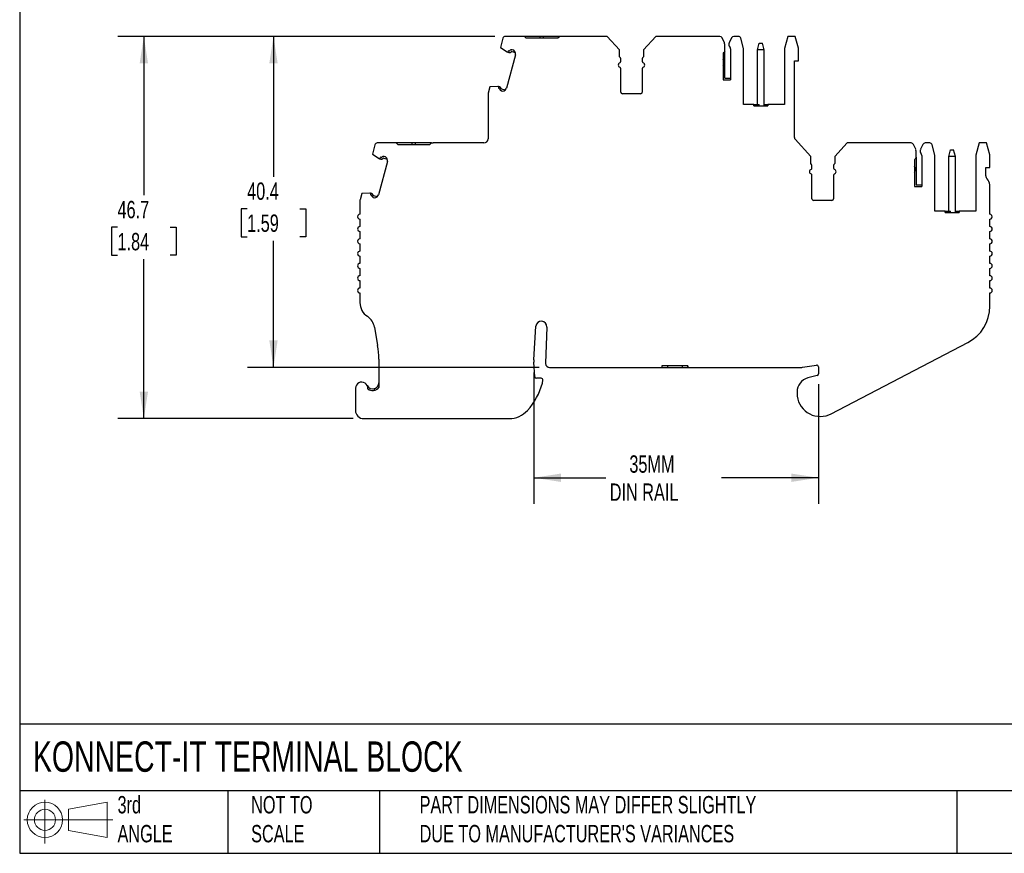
# Model space of a CAD drawing. Header units: millimetres. Extents: x 6 to 273, y 6 to 210.
# Tile 1 of 5: x 6 to 126, y 6 to 108. Entities that reach past the tile are written whole.
import ezdxf

# ---------------------------------------------------------------- set-up
doc = ezdxf.new("R2010")
doc.units = ezdxf.units.MM
doc.linetypes.add('SLD-Solid', pattern=[0])
doc.layers.add('DIMENSIONS', color=140, linetype='SLD-Solid', lineweight=25)
doc.layers.add('TEXT', color=140, linetype='SLD-Solid', lineweight=25)
doc.layers.add('SLD-DEFPOINTS', color=7, linetype='Continuous')
doc.styles.add('SLDTEXTSTYLE0', font='TXT', dxfattribs={"width": 0.7})
doc.dimstyles.new('SLDDIMSTYLE0', dxfattribs={"dimtxt": 2.158008, "dimasz": 3.302, "dimexe": 0, "dimexo": 0.0625, "dimgap": 0.539502, "dimtad": 0, "dimtih": 1, "dimtoh": 1, "dimrnd": 1e-09, "dimzin": 12, "dimdsep": 46, "dimtxsty": 'SLDTEXTSTYLE0', "dimsah": 1, "dimcen": 0.09, "dimadec": 0, "dimazin": 3, "dimtfac": 1, "dimtofl": 0, "dimtmove": 0, "dimatfit": 3, "dimfxl": 0, "dimfrac": 2, "dimtolj": 1, "dimtzin": 12, "dimarcsym": 0})

# ---------------------------------------------------------------- blocks, each defined once
blk = doc.blocks.new('Block11')
at = {"color": 7, "linetype": 'SLD-Solid', "lineweight": 18}
for p, q in [((2.59, 5.31), (2.59, 0)), ((5.48, 4.17), (10.18, 5.03)), ((10.18, 5.03), (10.18, 0.73)), ((5.48, 1.6), (5.48, 4.17)), ((0, 2.88), (10.87, 2.88)), ((5.48, 1.6), (10.18, 0.73))]:
    blk.add_line(p, q, dxfattribs=at)
for radius in [2.15, 1.29]:
    blk.add_circle((2.59, 2.88), radius, dxfattribs=at)
blk = doc.blocks.new('Block12')
at = {"layer": 'SLD-DEFPOINTS'}
blk.add_blockref('Block11', (0, 0), dxfattribs=at)
blk = doc.blocks.new('_D')
at = {"layer": 'DIMENSIONS'}
for p, q in [((64.3, 106.04), (34.12, 106.04)), ((37.3, 106.04), (37.3, 88.91)), ((34.09, 85), (33.37, 85)), ((33.37, 85), (33.37, 81.57)), ((40.5, 85), (41.23, 85)), ((41.23, 85), (41.23, 81.57)), ((33.37, 81.57), (34.09, 81.57)), ((37.3, 65.64), (37.3, 81.08)), ((41.23, 81.57), (40.5, 81.57)), ((69.7, 65.64), (34.12, 65.64))]:
    blk.add_line(p, q, dxfattribs=at)
for points in [[(37.3, 106.04), (36.79, 102.74), (37.81, 102.74)], [(37.3, 65.64), (37.81, 68.95), (36.79, 68.95)]]:
    blk.add_solid(points, dxfattribs=at)
at = {"layer": 'DIMENSIONS', "char_height": 2.117, "attachment_point": 1, "style": 'SLDTEXTSTYLE0'}
for s, insert in [('40.4', (34.09, 88.21)), ('1.59', (34.09, 84.3))]:
    blk.add_mtext(s, dxfattribs=dict(at, insert=insert))
blk = doc.blocks.new('_D_1')
at = {"layer": 'DIMENSIONS'}
for p, q in [((64.3, 106.04), (18.31, 106.04)), ((21.49, 106.04), (21.49, 86.66)), ((18.28, 82.75), (17.56, 82.75)), ((17.56, 82.75), (17.56, 79.32)), ((24.69, 82.75), (25.42, 82.75)), ((25.42, 82.75), (25.42, 79.32)), ((17.56, 79.32), (18.28, 79.32)), ((25.42, 79.32), (24.69, 79.32)), ((21.49, 59.39), (21.49, 78.84)), ((47.03, 59.39), (18.31, 59.39))]:
    blk.add_line(p, q, dxfattribs=at)
for points in [[(21.49, 106.04), (20.98, 102.74), (22, 102.74)], [(21.49, 59.39), (22, 62.69), (20.98, 62.69)]]:
    blk.add_solid(points, dxfattribs=at)
at = {"layer": 'DIMENSIONS', "char_height": 2.117, "attachment_point": 1, "style": 'SLDTEXTSTYLE0'}
for s, insert in [('46.7', (18.28, 85.96)), ('1.84', (18.28, 82.05))]:
    blk.add_mtext(s, dxfattribs=dict(at, insert=insert))
blk = doc.blocks.new('_D_2')
at = {"layer": 'DIMENSIONS'}
for p, q in [((69.05, 65.03), (69.05, 49.01)), ((103.75, 63.59), (103.75, 49.01)), ((69.05, 52.18), (77.83, 52.18)), ((103.75, 52.18), (91.92, 52.18))]:
    blk.add_line(p, q, dxfattribs=at)
for points in [[(69.05, 52.18), (72.35, 51.67), (72.35, 52.69)], [(103.75, 52.18), (100.45, 52.69), (100.45, 51.67)]]:
    blk.add_solid(points, dxfattribs=at)
at = {"layer": 'DIMENSIONS', "char_height": 2.117, "attachment_point": 1, "style": 'SLDTEXTSTYLE0'}
for s, insert in [('35MM', (80.7, 54.91)), ('DIN RAIL', (78.31, 51.48))]:
    blk.add_mtext(s, dxfattribs=dict(at, insert=insert))

msp = doc.modelspace()

# ---------------------------------------------------------------- linework, layer by layer
for p, q in [((65.277, 105.821), (64.975, 104.695)), ((67.893, 106.043), (65.567, 106.043)), ((67.893, 106.043), (68.093, 105.843)), ((69.839, 106.043), (67.893, 106.043)), ((68.093, 105.843), (71.986, 105.843)), ((69.839, 105.843), (69.839, 106.043)), ((70.239, 106.043), (69.839, 106.043)), ((70.239, 105.843), (70.239, 106.043)), ((72.186, 106.043), (70.239, 106.043)), ((71.986, 105.843), (72.186, 106.043)), ((77.986, 106.043), (72.186, 106.043)), ((79.493, 104.377), (77.986, 106.043)), ((83.933, 106.043), (82.426, 104.377)), ((91.734, 106.043), (83.933, 106.043)), ((92.286, 105.27), (92.006, 105.87)), ((93.153, 105.87), (92.872, 105.27)), ((94.001, 106.043), (93.424, 106.043)), ((94.633, 104.543), (94.291, 105.821)), ((100.033, 106.043), (99.633, 104.551)), ((100.933, 106.043), (100.033, 106.043)), ((101.323, 104.588), (100.933, 106.043)), ((64.975, 104.695), (65.804, 104.136)), ((92.333, 104.311), (92.333, 105.058)), ((93.033, 104.52), (93.033, 100.743)), ((94.633, 97.743), (94.633, 104.543)), ((96.333, 104.393), (96.548, 105.193)), ((96.548, 105.193), (96.919, 105.193)), ((97.133, 104.393), (96.919, 105.193)), ((99.633, 104.551), (99.633, 97.743)), ((101.323, 103.043), (101.323, 104.588)), ((66.804, 103.791), (65.717, 99.735)), ((65.804, 104.136), (65.863, 104.121)), ((65.863, 104.121), (66.007, 104.082)), ((66.059, 104.275), (65.988, 104.294)), ((66.371, 104.192), (66.795, 104.078)), ((66.593, 104.34), (66.423, 104.385)), ((79.493, 103.543), (79.493, 104.377)), ((79.643, 103.002), (79.643, 103.284)), ((82.276, 103.284), (82.276, 103.002)), ((82.426, 104.377), (82.426, 103.543)), ((92.133, 104.028), (92.133, 100.743)), ((92.333, 100.943), (92.333, 104.311)), ((97.133, 104.393), (96.333, 104.393)), ((96.333, 97.743), (96.333, 104.393)), ((97.133, 97.543), (97.133, 104.393)), ((79.643, 99.243), (79.643, 102.085)), ((82.276, 102.085), (82.276, 99.243)), ((100.823, 103.043), (101.323, 103.043)), ((100.823, 93.686), (100.823, 103.043)), ((92.333, 100.943), (93.033, 100.943)), ((63.683, 99.866), (63.476, 99.092)), ((64.679, 99.936), (63.683, 99.866)), ((64.737, 99.92), (64.679, 99.936)), ((64.882, 99.881), (64.737, 99.92)), ((64.759, 99.707), (64.83, 99.688)), ((92.133, 100.743), (93.033, 100.743)), ((63.466, 99.015), (63.466, 93.529)), ((65.09, 99.411), (65.26, 99.365)), ((65.566, 99.49), (65.141, 99.604)), ((82.076, 99.043), (79.843, 99.043)), ((95.883, 97.743), (94.633, 97.743)), ((95.883, 97.543), (95.883, 97.743)), ((95.883, 97.743), (96.161, 97.743)), ((95.883, 97.543), (97.583, 97.543)), ((96.161, 97.743), (96.161, 97.543)), ((96.161, 97.743), (96.533, 97.743)), ((96.533, 97.543), (96.533, 97.743)), ((97.183, 97.743), (97.133, 97.743)), ((97.183, 97.543), (97.183, 97.743)), ((97.183, 97.743), (97.583, 97.743)), ((97.583, 97.743), (97.583, 97.543)), ((99.633, 97.743), (97.583, 97.743)), ((49.657, 92.806), (49.356, 91.681)), ((52.269, 93.029), (49.947, 93.029)), ((52.269, 93.029), (52.469, 92.829)), ((54.216, 93.029), (52.269, 93.029)), ((52.469, 92.829), (56.362, 92.829)), ((54.216, 92.829), (54.216, 93.029)), ((54.616, 93.029), (54.216, 93.029)), ((54.616, 92.829), (54.616, 93.029)), ((56.562, 93.029), (54.616, 93.029)), ((56.362, 92.829), (56.562, 93.029)), ((56.562, 93.029), (56.786, 93.029)), ((62.966, 93.029), (56.786, 93.029)), ((102.815, 91.368), (100.901, 93.485)), ((107.26, 93.029), (105.759, 91.368)), ((115.062, 93.029), (107.26, 93.029)), ((115.614, 92.255), (115.334, 92.855)), ((116.48, 92.855), (116.2, 92.255)), ((117.329, 93.029), (116.752, 93.029)), ((117.961, 91.529), (117.619, 92.806)), ((123.361, 93.029), (122.961, 91.536)), ((124.261, 93.029), (123.361, 93.029)), ((124.651, 91.573), (124.261, 93.029)), ((49.356, 91.681), (50.185, 91.121)), ((50.439, 91.26), (50.369, 91.279)), ((50.973, 91.325), (50.803, 91.371)), ((102.815, 90.529), (102.815, 91.368)), ((105.759, 91.368), (105.759, 90.529)), ((115.661, 91.296), (115.661, 92.043)), ((115.661, 91.296), (115.661, 87.929)), ((116.361, 91.506), (116.361, 87.729)), ((117.961, 84.729), (117.961, 91.529)), ((119.661, 91.379), (119.875, 92.179)), ((120.461, 91.379), (119.661, 91.379)), ((119.661, 84.729), (119.661, 91.379)), ((119.875, 92.179), (120.247, 92.179)), ((120.461, 91.379), (120.247, 92.179)), ((120.461, 84.529), (120.461, 91.379)), ((122.961, 91.536), (122.961, 84.729)), ((124.651, 90.029), (124.651, 91.573)), ((51.184, 90.776), (50.097, 86.72)), ((50.185, 91.121), (50.243, 91.106)), ((50.243, 91.106), (50.388, 91.067)), ((50.751, 91.177), (51.175, 91.064)), ((102.97, 89.987), (102.97, 90.266)), ((105.603, 90.266), (105.603, 89.987)), ((115.461, 91.013), (115.461, 87.729)), ((102.97, 86.229), (102.97, 89.07)), ((105.603, 89.07), (105.603, 86.229)), ((124.151, 89.029), (124.151, 90.029)), ((124.151, 90.029), (124.651, 90.029)), ((115.461, 87.729), (116.361, 87.729)), ((115.661, 87.929), (116.361, 87.929)), ((124.641, 84.328), (124.641, 87.92)), ((48.063, 86.851), (47.856, 86.077)), ((49.059, 86.921), (48.063, 86.851)), ((49.117, 86.905), (49.059, 86.921)), ((49.262, 86.866), (49.117, 86.905)), ((49.139, 86.692), (49.21, 86.673)), ((49.946, 86.475), (49.521, 86.589)), ((47.846, 86), (47.846, 84.329)), ((49.47, 86.396), (49.64, 86.35)), ((105.403, 86.029), (103.17, 86.029)), ((119.211, 84.729), (117.961, 84.729)), ((119.211, 84.529), (119.211, 84.729)), ((119.211, 84.729), (119.457, 84.729)), ((119.211, 84.529), (120.911, 84.529)), ((119.457, 84.729), (119.457, 84.529)), ((119.457, 84.729), (119.861, 84.729)), ((119.861, 84.529), (119.861, 84.729)), ((120.511, 84.729), (120.461, 84.729)), ((120.511, 84.529), (120.511, 84.729)), ((120.511, 84.729), (120.911, 84.729)), ((120.911, 84.729), (120.911, 84.529)), ((122.961, 84.729), (120.911, 84.729)), ((47.846, 83.729), (47.846, 82.829)), ((124.651, 82.829), (124.651, 83.729)), ((47.846, 82.229), (47.846, 81.329)), ((124.651, 81.329), (124.651, 82.229)), ((47.846, 80.729), (47.846, 79.829)), ((124.651, 79.829), (124.651, 80.729)), ((47.846, 79.229), (47.846, 78.329)), ((124.651, 78.329), (124.651, 79.229)), ((47.846, 77.729), (47.846, 76.829)), ((124.651, 76.829), (124.651, 77.729)), ((47.846, 76.229), (47.846, 75.329)), ((124.651, 75.329), (124.651, 76.229)), ((47.846, 74.729), (47.846, 73.55)), ((124.651, 73.104), (124.651, 74.729)), ((49.625, 70.537), (49.998, 68.331)), ((69.046, 66.549), (69.294, 70.659)), ((70.642, 70.555), (70.469, 66.175)), ((105.323, 59.98), (121.966, 68.672)), ((50.137, 66.666), (50.137, 63.186)), ((69.159, 64.51), (69.046, 66.303)), ((70.469, 66.175), (70.471, 66.124)), ((70.97, 65.644), (84.646, 65.644)), ((84.646, 65.844), (84.646, 65.644)), ((87.846, 65.844), (84.646, 65.844)), ((84.646, 65.644), (84.67, 65.644)), ((84.67, 65.844), (84.67, 65.644)), ((84.67, 65.644), (85.37, 65.644)), ((85.37, 65.844), (85.37, 65.644)), ((85.37, 65.644), (87.122, 65.644)), ((87.122, 65.844), (87.122, 65.644)), ((87.122, 65.644), (87.822, 65.644)), ((87.822, 65.844), (87.822, 65.644)), ((87.822, 65.644), (87.846, 65.644)), ((87.846, 65.644), (87.846, 65.844)), ((87.846, 65.644), (101.674, 65.644)), ((101.821, 65.666), (103.519, 65.921)), ((103.748, 65.723), (103.748, 64.858)), ((69.949, 64.323), (69.359, 64.323)), ((70.106, 63.735), (70.147, 64.101)), ((103.6, 64.665), (102.448, 64.357)), ((47.298, 63.093), (47.298, 60.393)), ((49.637, 62.852), (49.637, 63.062)), ((101.148, 62.662), (101.148, 62.362)), ((48.298, 59.393), (66.038, 59.393))]:
    msp.add_line(p, q)
for centre, radius, start, end in [((65.567, 105.743), 0.3, 90, 164.99991), ((91.734, 105.743), 0.3, 25, 90), ((93.424, 105.743), 0.3, 90, 155), ((94.001, 105.743), 0.3, 15, 90), ((91.833, 105.058), 0.5, 0, 25), ((93.326, 105.058), 0.5, 155, 222.23766), ((92.733, 104.52), 0.3, 0, 42.23766), ((66.321, 103.92), 0.5, 131.64203, 156.38075), ((66.075, 104.332), 0.259, 254.99928, 318.77007), ((66.075, 104.332), 0.0593, 254.99928, 318.77007), ((66.345, 104.096), 0.3, 75.00001, 138.77007), ((66.345, 104.096), 0.1, 75.00001, 138.77007), ((66.321, 103.92), 0.5, 344.99968, 56.97506), ((79.343, 103.284), 0.3, 0.00005, 59.99999), ((82.576, 103.284), 0.3, 120.00001, 179.99995), ((92.033, 104.311), 0.3, 344.63464, 0.00003), ((79.643, 102.543), 0.3, 113.57818, 246.42182), ((79.443, 103.002), 0.2, 293.57818, 359.99994), ((79.443, 102.085), 0.2, 0.00006, 66.42172), ((82.476, 103.002), 0.2, 180.00005, 246.42191), ((82.476, 102.085), 0.2, 113.57818, 180), ((82.276, 102.543), 0.3, 293.57818, 66.42182), ((91.533, 102.843), 0.7, 328.99737, 31.00261), ((65.234, 99.864), 0.5, 173.61921, 198.35774), ((64.815, 99.631), 0.0593, 11.2299, 74.99428), ((64.815, 99.631), 0.259, 11.2299, 74.99924), ((65.167, 99.701), 0.1, 191.2299, 255.00001), ((65.234, 99.864), 0.5, 273.02607, 345.00033), ((63.766, 99.015), 0.3, 164.99932, 179.99947), ((65.167, 99.701), 0.3, 191.2299, 255.00001), ((79.843, 99.243), 0.2, 179.99999, 269.99982), ((82.076, 99.243), 0.2, 269.99995, 0.00001), ((101.123, 93.686), 0.3, 180, 222.11588), ((49.947, 92.729), 0.3, 90, 164.99991), ((62.966, 93.529), 0.5, 270.00002, 0), ((115.062, 92.729), 0.3, 25, 90), ((116.752, 92.729), 0.3, 90, 155), ((117.329, 92.729), 0.3, 15, 90), ((50.701, 90.906), 0.5, 131.64203, 156.38075), ((50.455, 91.318), 0.0593, 254.99928, 318.77007), ((50.725, 91.081), 0.3, 75.00001, 138.77007), ((50.701, 90.906), 0.5, 344.99968, 56.97506), ((115.161, 92.043), 0.5, 0, 25), ((115.361, 91.296), 0.3, 344.63464, 359.99998), ((116.653, 92.043), 0.5, 155, 222.23766), ((116.061, 91.506), 0.3, 0, 42.23766), ((50.455, 91.318), 0.259, 254.99928, 318.77007), ((50.725, 91.081), 0.1, 75.00001, 138.77007), ((102.67, 90.266), 0.3, 0.00007, 61.24544), ((105.903, 90.266), 0.3, 118.75456, 179.99993), ((114.861, 89.829), 0.7, 328.99737, 31.00261), ((102.97, 89.529), 0.3, 113.57818, 246.42182), ((102.77, 89.987), 0.2, 293.57809, 359.9999), ((102.77, 89.07), 0.2, 0.00009, 66.42178), ((105.803, 89.987), 0.2, 180.00008, 246.4218), ((105.803, 89.07), 0.2, 113.57818, 179.99989), ((105.603, 89.529), 0.3, 293.57818, 66.42182), ((124.651, 89.029), 0.5, 180, 227.6752), ((123.641, 87.92), 1, 0, 47.6752), ((49.614, 86.85), 0.5, 173.61921, 198.35774), ((49.195, 86.616), 0.0593, 11.2299, 74.99428), ((49.547, 86.686), 0.3, 191.2299, 255.00001), ((49.195, 86.616), 0.259, 11.2299, 74.99924), ((49.547, 86.686), 0.1, 191.2299, 255.00001), ((49.614, 86.85), 0.5, 273.02607, 345.00033), ((48.146, 86), 0.3, 164.99932, 179.99947), ((103.17, 86.229), 0.2, 179.99998, 270.00002), ((105.403, 86.229), 0.2, 270.00009, 0.00001), ((47.846, 84.029), 0.3, 89.99988, 270), ((124.651, 84.029), 0.3, 269.99994, 91.90995), ((47.846, 82.529), 0.3, 90, 270), ((124.651, 82.529), 0.3, 269.99994, 89.99994), ((47.846, 81.029), 0.3, 89.99996, 270.00004), ((124.651, 81.029), 0.3, 269.99994, 89.99994), ((47.846, 79.529), 0.3, 90, 270), ((124.651, 79.529), 0.3, 269.99994, 89.99994), ((47.846, 78.029), 0.3, 90, 270), ((124.651, 78.029), 0.3, 269.99994, 89.99994), ((47.846, 76.529), 0.3, 90, 270), ((124.651, 76.529), 0.3, 269.99994, 89.99994), ((47.846, 75.029), 0.3, 90, 270), ((124.651, 75.029), 0.3, 269.99994, 89.99994), ((49.846, 73.55), 2, 180, 236.75666), ((119.651, 73.104), 5, 297.57651, 0), ((47.653, 70.204), 2, 9.58253, 56.75663), ((69.967, 70.599), 0.676, 356.2369, 174.90912), ((40.137, 66.666), 10, 359.99996, 9.58252), ((71.042, 66.429), 2, 176.54886, 183.60113), ((70.97, 66.144), 0.5, 182.25951, 269.9999), ((101.6, 66.641), 1, 274.27427, 282.77563), ((103.548, 65.723), 0.2, 0.00056, 98.52503), ((103.548, 64.858), 0.2, 285.00039, 359.99987), ((48.048, 63.093), 0.75, 354.87424, 179.99993), ((62.007, 66.002), 8.411, 318.15672, 344.35997), ((69.359, 64.523), 0.2, 183.60077, 270), ((69.949, 64.123), 0.2, 353.60082, 90.00022), ((102.902, 62.662), 1.754, 104.99998, 180.00001), ((49.387, 63.769), 0.75, 206.7832, 289.47123), ((49.387, 63.769), 0.95, 231.44702, 322.13636), ((102.902, 62.362), 1.754, 180, 187.94871), ((103.998, 62.516), 2.86, 187.94871, 297.57651), ((48.298, 60.393), 1, 180.00001, 270.00004), ((66.038, 62.393), 3, 270.00001, 318.15671)]:
    msp.add_arc(centre, radius, start, end)
for points, knots in [([(92.323, 104.231), (92.304, 104.165), (92.268, 104.11), (92.188, 104.052), (92.163, 104.038), (92.133, 104.028)], [0, 0, 0, 0, 0.5, 0.5, 0.68936109, 0.68936109, 0.68936109, 0.68936109]), ([(115.65, 91.216), (115.632, 91.15), (115.596, 91.096), (115.516, 91.037), (115.491, 91.023), (115.461, 91.013)], [0, 0, 0, 0, 0.5, 0.5, 0.6893611, 0.6893611, 0.6893611, 0.6893611]), ([(49.637, 63.062), (49.723, 63.092), (49.799, 63.137), (49.927, 63.242), (49.98, 63.303), (50.1, 63.492), (50.137, 63.631), (50.137, 63.769)], [0, 0, 0, 0, 0.25, 0.25, 0.5, 0.5, 1, 1, 1, 1])]:
    msp.add_open_spline(points, degree=3, knots=knots)
at = {"layer": 'TEXT'}
for p, q in [((6.35, 209.55), (6.35, 6.35)), ((273.05, 22.126), (6.35, 22.126)), ((273.05, 13.97), (6.35, 13.97)), ((31.75, 13.97), (31.75, 6.35)), ((50.212, 13.97), (50.212, 6.35)), ((120.646, 13.97), (120.646, 6.35)), ((6.35, 6.35), (273.05, 6.35))]:
    msp.add_line(p, q, dxfattribs=at)

# ---------------------------------------------------------------- block references
at = {"layer": 'SLD-DEFPOINTS'}
msp.add_blockref('Block12', (6.838, 7.554), dxfattribs=at)

# ---------------------------------------------------------------- texts
at = {"layer": 'TEXT', "attachment_point": 1, "style": 'SLDTEXTSTYLE0'}
for s, insert, char_height in [('KONNECT-IT TERMINAL BLOCK', (7.966, 20.006), 3.70417), ('3rd^JANGLE', (18.282, 13.338), 2.1167), ('NOT TO^JSCALE', (34.575, 13.338), 2.11667), ("PART DIMENSIONS MAY DIFFER SLIGHTLY ^JDUE TO MANUFACTURER'S VARIANCES", (55.119, 13.341), 2.11667)]:
    msp.add_mtext(s, dxfattribs=dict(at, insert=insert, char_height=char_height))

# ---------------------------------------------------------------- dimensions: what is measured, and where the dimension line sits
at = {"layer": 'DIMENSIONS'}
for base, p1, angle, picture, middle in [((21.488, 106.044), (48.298, 59.393), 89.99979, '_D_1', (21.488, 82.749)), ((37.298, 106.043), (70.97, 65.644), 90, '_D', (37.298, 84.997))]:
    dim = msp.add_linear_dim(base=base, p1=p1, p2=(65.567, 106.043), angle=angle, dimstyle='SLDDIMSTYLE0', dxfattribs=at)
    dim.commit()
    dim.dimension.update_dxf_attribs({"geometry": picture, "text_midpoint": middle, "dimtype": 160})
dim = msp.add_linear_dim(base=(69.046, 52.182), p1=(103.748, 64.858), p2=(69.046, 66.303), text='35MM\\PDIN RAIL', dimstyle='SLDDIMSTYLE0', dxfattribs=at)
dim.commit()
dim.dimension.update_dxf_attribs({"geometry": '_D_2', "text_midpoint": (84.876, 52.182), "dimtype": 160})

doc.saveas('drawing.dxf')
